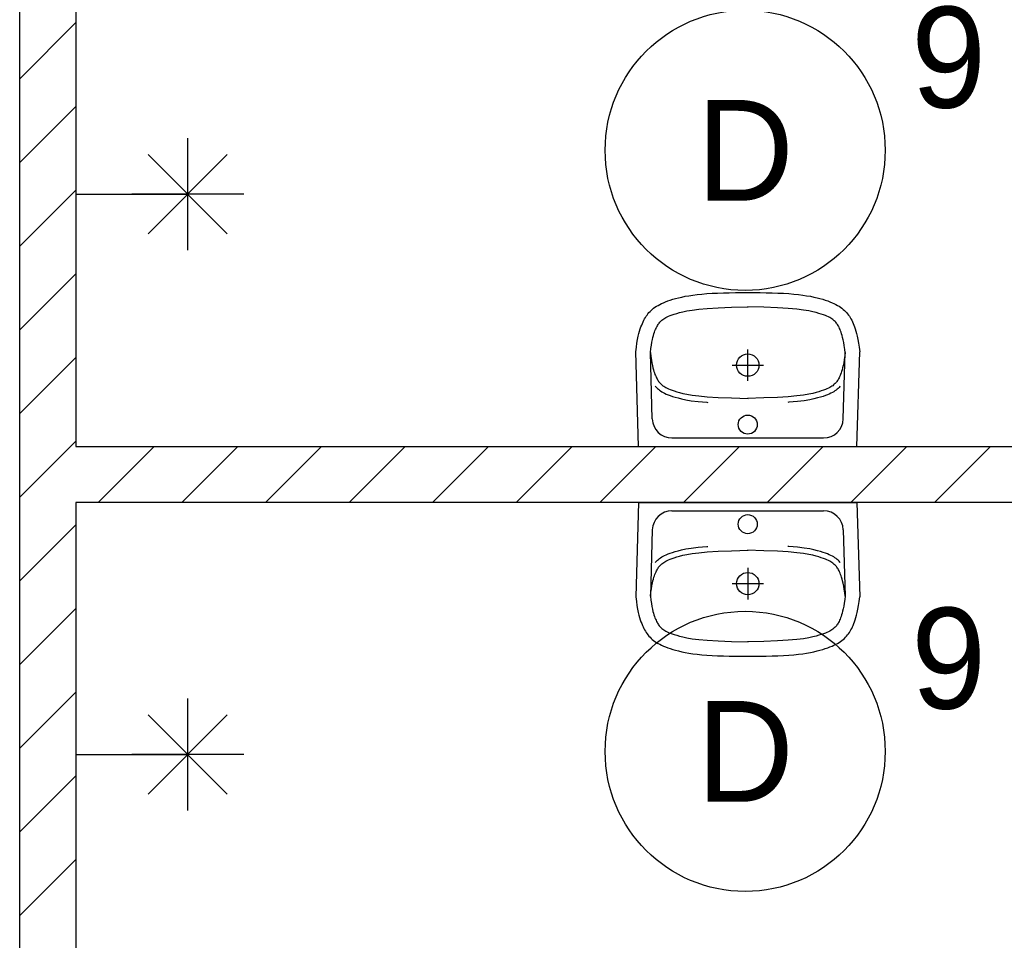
# Model space of a CAD drawing. Header units: millimetres. Extents: x -14827 to 65869, y -40284 to 56382.
# Tile 45 of 53: x 44213 to 45971, y 43029 to 44671. Entities that reach past the tile are written whole.
import ezdxf
from ezdxf.enums import TextEntityAlignment as Align

# ---------------------------------------------------------------- set-up
doc = ezdxf.new("R2010")
doc.units = ezdxf.units.MM
doc.header["$LTSCALE"] = 100
doc.layers.add('EL6311--', color=130, linetype='Continuous')
doc.layers.add('xref', color=9, linetype='Continuous')
doc.styles.add('BURO-018', font='BUROFONT', dxfattribs={"height": 180})

# ---------------------------------------------------------------- blocks, each defined once
blk = doc.blocks.new('1115B3A')
at = {"color": 0, "linetype": 'Continuous'}
blk.add_circle((0, 0), 2.5, dxfattribs=at)
at = {"color": 0, "linetype": 'Continuous', "style": 'BURO-018'}
for tag, p in [('E_GKAST', (0, 8)), ('E_GROEP', (0, 5)), ('E_SGROEP', (4.5, 5)), ('E_ARMCODE', (0, 0)), ('E_SLET', (4.5, -1))]:
    blk.add_attdef(tag, text='', height=1.8, dxfattribs=at).set_placement(p, align=Align.MIDDLE)

msp = doc.modelspace()

# ---------------------------------------------------------------- linework, layer by layer
at = {"layer": 'xref'}
for p, q in [((44212.6, 42810), (44212.6, 44910)), ((44312.6, 44810), (44312.6, 43910)), ((44212.6, 44566.1), (44312.6, 44666.1)), ((44212.6, 44416.7), (44312.6, 44516.7)), ((44512.6, 44260), (44512.6, 44460)), ((44583.3, 44289.3), (44441.9, 44430.7)), ((44583.3, 44430.7), (44441.9, 44289.3)), ((44212.6, 44267.4), (44312.6, 44367.4)), ((44312.6, 44360), (44512.6, 44360)), ((44612.6, 44360), (44412.6, 44360)), ((44212.6, 44118.1), (44312.6, 44218.1)), ((45414.6, 44180), (45422.3, 44181)), ((45422.3, 44181), (45430.6, 44181.8)), ((45430.6, 44181.8), (45439.4, 44182.5)), ((45439.4, 44182.5), (45448.9, 44183.1)), ((45448.9, 44183.1), (45458.8, 44183.6)), ((45458.8, 44183.6), (45469.1, 44183.9)), ((45469.1, 44183.9), (45479.7, 44184.2)), ((45479.7, 44184.2), (45490.5, 44184.3)), ((45490.5, 44184.3), (45501.6, 44184.4)), ((45501.6, 44184.4), (45512.6, 44184.5)), ((45512.6, 44184.5), (45523.7, 44184.4)), ((45523.7, 44184.4), (45534.7, 44184.3)), ((45534.7, 44184.3), (45545.6, 44184.2)), ((45545.6, 44184.2), (45556.2, 44183.9)), ((45556.2, 44183.9), (45566.5, 44183.6)), ((45566.5, 44183.6), (45576.4, 44183.1)), ((45576.4, 44183.1), (45585.8, 44182.5)), ((45585.8, 44182.5), (45594.7, 44181.8)), ((45594.7, 44181.8), (45603, 44181)), ((45603, 44181), (45610.7, 44180)), ((45352.4, 44161.6), (45355.4, 44163.3)), ((45355.4, 44163.3), (45358.7, 44164.9)), ((45358.7, 44164.9), (45362.1, 44166.4)), ((45362.1, 44166.4), (45365.9, 44168)), ((45365.9, 44168), (45369.9, 44169.5)), ((45369.9, 44169.5), (45374.2, 44170.9)), ((45374.2, 44170.9), (45378.8, 44172.4)), ((45378.8, 44172.4), (45383.7, 44173.8)), ((45383.7, 44173.8), (45389, 44175.2)), ((45389, 44175.2), (45394.7, 44176.5)), ((45394.7, 44176.5), (45400.9, 44177.8)), ((45400.9, 44177.8), (45407.5, 44178.9)), ((45407.5, 44178.9), (45414.6, 44180)), ((45610.7, 44180), (45617.8, 44178.9)), ((45617.8, 44178.9), (45624.4, 44177.8)), ((45624.4, 44177.8), (45630.6, 44176.5)), ((45630.6, 44176.5), (45636.3, 44175.2)), ((45636.3, 44175.2), (45641.6, 44173.8)), ((45641.6, 44173.8), (45646.5, 44172.4)), ((45646.5, 44172.4), (45651.1, 44170.9)), ((45651.1, 44170.9), (45655.4, 44169.5)), ((45655.4, 44169.5), (45659.4, 44168)), ((45659.4, 44168), (45663.1, 44166.4)), ((45663.1, 44166.4), (45666.6, 44164.9)), ((45666.6, 44164.9), (45669.9, 44163.3)), ((45669.9, 44163.3), (45672.9, 44161.6)), ((45332.8, 44144.4), (45334.5, 44146.5)), ((45334.5, 44146.5), (45336.2, 44148.6)), ((45336.2, 44148.6), (45338.1, 44150.6)), ((45338.1, 44150.6), (45340.1, 44152.6)), ((45340.1, 44152.6), (45342.2, 44154.5)), ((45342.2, 44154.5), (45344.5, 44156.4)), ((45344.5, 44156.4), (45347, 44158.2)), ((45347, 44158.2), (45349.6, 44159.9)), ((45349.6, 44159.9), (45352.4, 44161.6)), ((45377.4, 44144.5), (45381.3, 44145.8)), ((45381.3, 44145.8), (45385.7, 44147.2)), ((45385.7, 44147.2), (45390.8, 44148.7)), ((45390.8, 44148.7), (45396.6, 44150.2)), ((45396.6, 44150.2), (45403.9, 44151.7)), ((45403.9, 44151.7), (45413.1, 44153.2)), ((45413.1, 44153.2), (45425, 44154.7)), ((45425, 44154.7), (45440.3, 44156.1)), ((45440.3, 44156.1), (45459.7, 44157.3)), ((45459.7, 44157.3), (45483.7, 44158.3)), ((45483.7, 44158.3), (45513.1, 44159)), ((45541.6, 44158.3), (45512.2, 44159)), ((45565.6, 44157.3), (45541.6, 44158.3)), ((45584.9, 44156.1), (45565.6, 44157.3)), ((45600.3, 44154.7), (45584.9, 44156.1)), ((45612.2, 44153.2), (45600.3, 44154.7)), ((45621.4, 44151.7), (45612.2, 44153.2)), ((45628.6, 44150.2), (45621.4, 44151.7)), ((45634.5, 44148.7), (45628.6, 44150.2)), ((45639.5, 44147.2), (45634.5, 44148.7)), ((45644, 44145.8), (45639.5, 44147.2)), ((45647.8, 44144.5), (45644, 44145.8)), ((45672.9, 44161.6), (45675.7, 44159.9)), ((45675.7, 44159.9), (45678.3, 44158.2)), ((45678.3, 44158.2), (45680.8, 44156.4)), ((45680.8, 44156.4), (45683, 44154.5)), ((45683, 44154.5), (45685.2, 44152.6)), ((45685.2, 44152.6), (45687.2, 44150.6)), ((45687.2, 44150.6), (45689, 44148.6)), ((45689, 44148.6), (45690.8, 44146.5)), ((45690.8, 44146.5), (45692.5, 44144.4)), ((45323.2, 44126.3), (45324.4, 44129.4)), ((45324.4, 44129.4), (45325.7, 44132.2)), ((45325.7, 44132.2), (45327, 44134.9)), ((45327, 44134.9), (45328.4, 44137.5)), ((45328.4, 44137.5), (45329.8, 44139.9)), ((45329.8, 44139.9), (45331.3, 44142.2)), ((45331.3, 44142.2), (45332.8, 44144.4)), ((45352.5, 44127.3), (45353.5, 44128.7)), ((45353.5, 44128.7), (45354.5, 44130.1)), ((45354.5, 44130.1), (45355.6, 44131.4)), ((45355.6, 44131.4), (45356.8, 44132.7)), ((45356.8, 44132.7), (45358, 44133.9)), ((45358, 44133.9), (45359.4, 44135.1)), ((45359.4, 44135.1), (45360.9, 44136.3)), ((45360.9, 44136.3), (45362.5, 44137.4)), ((45362.5, 44137.4), (45364.3, 44138.6)), ((45364.3, 44138.6), (45366.3, 44139.7)), ((45366.3, 44139.7), (45368.6, 44140.9)), ((45368.6, 44140.9), (45371.1, 44142.1)), ((45371.1, 44142.1), (45374.1, 44143.3)), ((45374.1, 44143.3), (45377.4, 44144.5)), ((45651.2, 44143.3), (45647.8, 44144.5)), ((45654.1, 44142.1), (45651.2, 44143.3)), ((45656.7, 44140.9), (45654.1, 44142.1)), ((45658.9, 44139.7), (45656.7, 44140.9)), ((45660.9, 44138.6), (45658.9, 44139.7)), ((45662.7, 44137.4), (45660.9, 44138.6)), ((45664.4, 44136.3), (45662.7, 44137.4)), ((45665.9, 44135.1), (45664.4, 44136.3)), ((45667.2, 44133.9), (45665.9, 44135.1)), ((45668.5, 44132.7), (45667.2, 44133.9)), ((45669.7, 44131.4), (45668.5, 44132.7)), ((45670.8, 44130.1), (45669.7, 44131.4)), ((45671.8, 44128.7), (45670.8, 44130.1)), ((45672.8, 44127.3), (45671.8, 44128.7)), ((45692.5, 44144.4), (45694, 44142.2)), ((45694, 44142.2), (45695.5, 44139.9)), ((45695.5, 44139.9), (45696.9, 44137.5)), ((45696.9, 44137.5), (45698.3, 44134.9)), ((45698.3, 44134.9), (45699.6, 44132.2)), ((45699.6, 44132.2), (45700.9, 44129.4)), ((45700.9, 44129.4), (45702.1, 44126.3)), ((45317.1, 44106.4), (45318.3, 44111.3)), ((45318.3, 44111.3), (45319.5, 44115.7)), ((45319.5, 44115.7), (45320.7, 44119.6)), ((45320.7, 44119.6), (45321.9, 44123.1)), ((45321.9, 44123.1), (45323.2, 44126.3)), ((45344.2, 44107.9), (45345.1, 44110.9)), ((45345.1, 44110.9), (45346, 44113.6)), ((45346, 44113.6), (45346.9, 44116.1)), ((45346.9, 44116.1), (45347.9, 44118.4)), ((45347.9, 44118.4), (45348.8, 44120.4)), ((45348.8, 44120.4), (45349.7, 44122.4)), ((45349.7, 44122.4), (45350.6, 44124.1)), ((45350.6, 44124.1), (45351.5, 44125.7)), ((45351.5, 44125.7), (45352.5, 44127.3)), ((45673.8, 44125.7), (45672.8, 44127.3)), ((45674.7, 44124.1), (45673.8, 44125.7)), ((45675.6, 44122.4), (45674.7, 44124.1)), ((45676.5, 44120.4), (45675.6, 44122.4)), ((45677.4, 44118.4), (45676.5, 44120.4)), ((45678.3, 44116.1), (45677.4, 44118.4)), ((45679.2, 44113.6), (45678.3, 44116.1)), ((45680.2, 44110.9), (45679.2, 44113.6)), ((45681.1, 44107.9), (45680.2, 44110.9)), ((45702.1, 44126.3), (45703.4, 44123.1)), ((45703.4, 44123.1), (45704.6, 44119.6)), ((45704.6, 44119.6), (45705.8, 44115.7)), ((45705.8, 44115.7), (45707, 44111.3)), ((45707, 44111.3), (45708.2, 44106.4)), ((45313.7, 44086.9), (45314.8, 44094.3)), ((45314.8, 44094.3), (45315.9, 44100.7)), ((45315.9, 44100.7), (45317.1, 44106.4)), ((45340.5, 44090.5), (45341.4, 44095.8)), ((45341.4, 44095.8), (45342.3, 44100.5)), ((45342.3, 44100.5), (45343.2, 44104.4)), ((45343.2, 44104.4), (45344.2, 44107.9)), ((45682, 44104.3), (45681.1, 44107.9)), ((45683, 44100.2), (45682, 44104.3)), ((45683.9, 44095.4), (45683, 44100.2)), ((45684.9, 44089.7), (45683.9, 44095.4)), ((45708.2, 44106.4), (45709.4, 44100.7)), ((45709.4, 44100.7), (45710.5, 44094.3)), ((45710.5, 44094.3), (45711.6, 44086.9)), ((45312.6, 44078.4), (45313.7, 44086.9)), ((45317.6, 43910), (45312.6, 44078.4)), ((45338.7, 44077.3), (45339.6, 44084.4)), ((45342.2, 43959), (45338.7, 44077.3)), ((45338.7, 44077.3), (45339.6, 44070.2)), ((45339.6, 44084.4), (45340.5, 44090.5)), ((45512.6, 44027), (45512.6, 44083)), ((45683.1, 43959), (45686.6, 44077.2)), ((45685.9, 44083.1), (45684.9, 44089.7)), ((45686.6, 44077.2), (45685.9, 44083.1)), ((45686.6, 44077.4), (45685.9, 44071.5)), ((45707.6, 43910), (45712.6, 44078.4)), ((45711.6, 44086.9), (45712.6, 44078.4)), ((44212.6, 43968.7), (44312.6, 44068.7)), ((45339.6, 44070.2), (45340.5, 44064.1)), ((45340.5, 44064.1), (45341.4, 44058.8)), ((45341.4, 44058.8), (45342.3, 44054.1)), ((45683.9, 44059.2), (45683, 44054.4)), ((45684.9, 44064.9), (45683.9, 44059.2)), ((45685.9, 44071.5), (45684.9, 44064.9)), ((45342.3, 44054.1), (45343.2, 44050.2)), ((45343.2, 44050.2), (45344.2, 44046.7)), ((45344.2, 44046.7), (45345.1, 44043.7)), ((45345.1, 44043.7), (45346, 44041)), ((45346, 44041), (45346.9, 44038.5)), ((45484.6, 44055), (45540.6, 44055)), ((45679.2, 44041), (45678.3, 44038.5)), ((45680.2, 44043.7), (45679.2, 44041)), ((45681.1, 44046.7), (45680.2, 44043.7)), ((45682, 44050.3), (45681.1, 44046.7)), ((45683, 44054.4), (45682, 44050.3)), ((45346.9, 44038.5), (45347.9, 44036.2)), ((45347.9, 44036.2), (45348.8, 44034.2)), ((45348.8, 44034.2), (45349.7, 44032.2)), ((45349.7, 44032.2), (45350.6, 44030.5)), ((45350.6, 44030.5), (45351.5, 44028.9)), ((45351.5, 44028.9), (45352.5, 44027.3)), ((45352.5, 44027.3), (45353.5, 44025.9)), ((45353.5, 44025.9), (45354.5, 44024.5)), ((45354.5, 44024.5), (45355.6, 44023.2)), ((45355.6, 44023.2), (45356.8, 44021.9)), ((45669.7, 44023.2), (45668.5, 44021.9)), ((45670.8, 44024.5), (45669.7, 44023.2)), ((45671.8, 44025.9), (45670.8, 44024.5)), ((45672.8, 44027.3), (45671.8, 44025.9)), ((45673.8, 44028.9), (45672.8, 44027.3)), ((45674.7, 44030.5), (45673.8, 44028.9)), ((45675.6, 44032.2), (45674.7, 44030.5)), ((45676.5, 44034.2), (45675.6, 44032.2)), ((45677.4, 44036.2), (45676.5, 44034.2)), ((45678.3, 44038.5), (45677.4, 44036.2)), ((45347.4, 44017.4), (45348.1, 44016.6)), ((45348.1, 44016.6), (45349.6, 44015)), ((45349.6, 44015), (45351.2, 44013.3)), ((45351.2, 44013.3), (45353, 44011.8)), ((45353, 44011.8), (45354.9, 44010.3)), ((45354.9, 44010.3), (45357, 44008.9)), ((45356.8, 44021.9), (45358, 44020.7)), ((45357, 44008.9), (45359.2, 44007.5)), ((45358, 44020.7), (45359.4, 44019.5)), ((45359.2, 44007.5), (45361.6, 44006.1)), ((45359.4, 44019.5), (45360.9, 44018.3)), ((45360.9, 44018.3), (45362.5, 44017.2)), ((45361.6, 44006.1), (45364.2, 44004.7)), ((45362.5, 44017.2), (45364.3, 44016)), ((45364.2, 44004.7), (45367.1, 44003.4)), ((45364.3, 44016), (45366.3, 44014.9)), ((45366.3, 44014.9), (45368.6, 44013.7)), ((45368.6, 44013.7), (45371.1, 44012.5)), ((45371.1, 44012.5), (45374.1, 44011.3)), ((45374.1, 44011.3), (45377.4, 44010.1)), ((45377.4, 44010.1), (45381.3, 44008.8)), ((45381.3, 44008.8), (45385.7, 44007.4)), ((45385.7, 44007.4), (45390.8, 44005.9)), ((45390.8, 44005.9), (45396.6, 44004.4)), ((45634.5, 44005.9), (45628.6, 44004.4)), ((45639.5, 44007.4), (45634.5, 44005.9)), ((45644, 44008.8), (45639.5, 44007.4)), ((45647.8, 44010.1), (45644, 44008.8)), ((45651.2, 44011.3), (45647.8, 44010.1)), ((45654.1, 44012.5), (45651.2, 44011.3)), ((45656.7, 44013.7), (45654.1, 44012.5)), ((45658.9, 44014.9), (45656.7, 44013.7)), ((45661.1, 44004.7), (45658.1, 44003.4)), ((45660.9, 44016), (45658.9, 44014.9)), ((45662.7, 44017.2), (45660.9, 44016)), ((45663.7, 44006.1), (45661.1, 44004.7)), ((45664.4, 44018.3), (45662.7, 44017.2)), ((45666.1, 44007.5), (45663.7, 44006.1)), ((45665.9, 44019.5), (45664.4, 44018.3)), ((45667.2, 44020.7), (45665.9, 44019.5)), ((45668.3, 44008.9), (45666.1, 44007.5)), ((45668.5, 44021.9), (45667.2, 44020.7)), ((45670.3, 44010.3), (45668.3, 44008.9)), ((45672.3, 44011.8), (45670.3, 44010.3)), ((45674, 44013.3), (45672.3, 44011.8)), ((45675.7, 44015), (45674, 44013.3)), ((45677.2, 44016.6), (45675.7, 44015)), ((45677.8, 44017.4), (45677.2, 44016.6)), ((45367.1, 44003.4), (45370.4, 44002)), ((45370.4, 44002), (45374.1, 44000.6)), ((45374.1, 44000.6), (45378.2, 43999.2)), ((45378.2, 43999.2), (45382.9, 43997.8)), ((45382.9, 43997.8), (45388.2, 43996.3)), ((45388.2, 43996.3), (45394.3, 43994.7)), ((45394.3, 43994.7), (45402, 43993.1)), ((45396.6, 44004.4), (45403.9, 44002.9)), ((45402, 43993.1), (45411.7, 43991.5)), ((45403.9, 44002.9), (45413.1, 44001.4)), ((45411.7, 43991.5), (45424, 43989.9)), ((45413.1, 44001.4), (45425, 43999.9)), ((45424, 43989.9), (45439.6, 43988.6)), ((45425, 43999.9), (45440.3, 43998.5)), ((45439.6, 43988.6), (45441.2, 43988.5)), ((45440.3, 43998.5), (45459.7, 43997.3)), ((45459.7, 43997.3), (45483.7, 43996.3)), ((45483.7, 43996.3), (45513.1, 43995.6)), ((45541.6, 43996.3), (45512.2, 43995.6)), ((45565.6, 43997.3), (45541.6, 43996.3)), ((45584.9, 43998.5), (45565.6, 43997.3)), ((45585.7, 43988.6), (45584, 43988.5)), ((45600.3, 43999.9), (45584.9, 43998.5)), ((45601.3, 43989.9), (45585.7, 43988.6)), ((45612.2, 44001.4), (45600.3, 43999.9)), ((45613.6, 43991.5), (45601.3, 43989.9)), ((45621.4, 44002.9), (45612.2, 44001.4)), ((45623.3, 43993.1), (45613.6, 43991.5)), ((45628.6, 44004.4), (45621.4, 44002.9)), ((45630.9, 43994.7), (45623.3, 43993.1)), ((45637.1, 43996.3), (45630.9, 43994.7)), ((45642.4, 43997.8), (45637.1, 43996.3)), ((45647, 43999.2), (45642.4, 43997.8)), ((45651.2, 44000.6), (45647, 43999.2)), ((45654.9, 44002), (45651.2, 44000.6)), ((45658.1, 44003.4), (45654.9, 44002)), ((44212.6, 43819.4), (44312.6, 43919.4)), ((45377.2, 43925), (45648.1, 43925)), ((44312.6, 43910), (46712.6, 43910)), ((44352.6, 43810), (44452.6, 43910)), ((44502, 43810), (44602, 43910)), ((44651.3, 43810), (44751.3, 43910)), ((44800.7, 43810), (44900.7, 43910)), ((44950, 43810), (45050, 43910)), ((45099.3, 43810), (45199.3, 43910)), ((45248.7, 43810), (45348.7, 43910)), ((45317.6, 43910), (45707.6, 43910)), ((45398, 43810), (45498, 43910)), ((45547.4, 43810), (45647.4, 43910)), ((45696.7, 43810), (45796.7, 43910)), ((45846, 43810), (45946, 43910)), ((46712.6, 43810), (44312.6, 43810)), ((44312.6, 43810), (44312.6, 42910)), ((45317.6, 43810), (45312.6, 43641.6)), ((45317.6, 43810), (45707.6, 43810)), ((45377.2, 43795), (45648.1, 43795)), ((45707.6, 43810), (45712.6, 43641.6)), ((44212.6, 43670), (44312.6, 43770)), ((45342.2, 43761.1), (45338.7, 43642.7)), ((45683.1, 43761.1), (45686.6, 43642.8)), ((45382.9, 43722.2), (45388.2, 43723.7)), ((45388.2, 43723.7), (45394.3, 43725.3)), ((45394.3, 43725.3), (45402, 43727)), ((45402, 43727), (45411.7, 43728.6)), ((45411.7, 43728.6), (45424, 43730.1)), ((45424, 43730.1), (45439.6, 43731.5)), ((45439.6, 43731.5), (45441.2, 43731.6)), ((45459.7, 43722.7), (45483.7, 43723.7)), ((45483.7, 43723.7), (45513.1, 43724.5)), ((45541.6, 43723.7), (45512.2, 43724.5)), ((45565.6, 43722.7), (45541.6, 43723.7)), ((45585.7, 43731.5), (45584, 43731.6)), ((45601.3, 43730.1), (45585.7, 43731.5)), ((45613.6, 43728.6), (45601.3, 43730.1)), ((45623.3, 43727), (45613.6, 43728.6)), ((45630.9, 43725.3), (45623.3, 43727)), ((45637.1, 43723.7), (45630.9, 43725.3)), ((45642.4, 43722.2), (45637.1, 43723.7)), ((45349.6, 43705.1), (45351.2, 43706.7)), ((45351.2, 43706.7), (45353, 43708.2)), ((45353, 43708.2), (45354.9, 43709.7)), ((45354.9, 43709.7), (45357, 43711.2)), ((45357, 43711.2), (45359.2, 43712.6)), ((45359.2, 43712.6), (45361.6, 43713.9)), ((45361.6, 43713.9), (45364.2, 43715.3)), ((45364.2, 43715.3), (45367.1, 43716.7)), ((45366.3, 43705.2), (45368.6, 43706.3)), ((45367.1, 43716.7), (45370.4, 43718)), ((45368.6, 43706.3), (45371.1, 43707.5)), ((45370.4, 43718), (45374.1, 43719.4)), ((45371.1, 43707.5), (45374.1, 43708.7)), ((45374.1, 43719.4), (45378.2, 43720.8)), ((45374.1, 43708.7), (45377.4, 43710)), ((45377.4, 43710), (45381.3, 43711.3)), ((45378.2, 43720.8), (45382.9, 43722.2)), ((45381.3, 43711.3), (45385.7, 43712.7)), ((45385.7, 43712.7), (45390.8, 43714.1)), ((45390.8, 43714.1), (45396.6, 43715.6)), ((45396.6, 43715.6), (45403.9, 43717.1)), ((45403.9, 43717.1), (45413.1, 43718.7)), ((45413.1, 43718.7), (45425, 43720.1)), ((45425, 43720.1), (45440.3, 43721.5)), ((45440.3, 43721.5), (45459.7, 43722.7)), ((45584.9, 43721.5), (45565.6, 43722.7)), ((45600.3, 43720.1), (45584.9, 43721.5)), ((45612.2, 43718.7), (45600.3, 43720.1)), ((45621.4, 43717.1), (45612.2, 43718.7)), ((45628.6, 43715.6), (45621.4, 43717.1)), ((45634.5, 43714.1), (45628.6, 43715.6)), ((45639.5, 43712.7), (45634.5, 43714.1)), ((45644, 43711.3), (45639.5, 43712.7)), ((45647, 43720.8), (45642.4, 43722.2)), ((45647.8, 43710), (45644, 43711.3)), ((45651.2, 43719.4), (45647, 43720.8)), ((45651.2, 43708.7), (45647.8, 43710)), ((45654.9, 43718), (45651.2, 43719.4)), ((45654.1, 43707.5), (45651.2, 43708.7)), ((45656.7, 43706.3), (45654.1, 43707.5)), ((45658.1, 43716.7), (45654.9, 43718)), ((45658.9, 43705.2), (45656.7, 43706.3)), ((45661.1, 43715.3), (45658.1, 43716.7)), ((45663.7, 43713.9), (45661.1, 43715.3)), ((45666.1, 43712.6), (45663.7, 43713.9)), ((45668.3, 43711.2), (45666.1, 43712.6)), ((45670.3, 43709.7), (45668.3, 43711.2)), ((45672.3, 43708.2), (45670.3, 43709.7)), ((45674, 43706.7), (45672.3, 43708.2)), ((45675.7, 43705.1), (45674, 43706.7)), ((45347.4, 43702.7), (45348.1, 43703.4)), ((45348.1, 43703.4), (45349.6, 43705.1)), ((45349.7, 43687.8), (45350.6, 43689.5)), ((45350.6, 43689.5), (45351.5, 43691.2)), ((45351.5, 43691.2), (45352.5, 43692.7)), ((45352.5, 43692.7), (45353.5, 43694.2)), ((45353.5, 43694.2), (45354.5, 43695.5)), ((45354.5, 43695.5), (45355.6, 43696.8)), ((45355.6, 43696.8), (45356.8, 43698.1)), ((45356.8, 43698.1), (45358, 43699.3)), ((45358, 43699.3), (45359.4, 43700.5)), ((45359.4, 43700.5), (45360.9, 43701.7)), ((45360.9, 43701.7), (45362.5, 43702.9)), ((45362.5, 43702.9), (45364.3, 43704)), ((45364.3, 43704), (45366.3, 43705.2)), ((45512.6, 43693), (45512.6, 43637)), ((45660.9, 43704), (45658.9, 43705.2)), ((45662.7, 43702.9), (45660.9, 43704)), ((45664.4, 43701.7), (45662.7, 43702.9)), ((45665.9, 43700.5), (45664.4, 43701.7)), ((45667.2, 43699.3), (45665.9, 43700.5)), ((45668.5, 43698.1), (45667.2, 43699.3)), ((45669.7, 43696.8), (45668.5, 43698.1)), ((45670.8, 43695.5), (45669.7, 43696.8)), ((45671.8, 43694.2), (45670.8, 43695.5)), ((45672.8, 43692.7), (45671.8, 43694.2)), ((45673.8, 43691.2), (45672.8, 43692.7)), ((45674.7, 43689.5), (45673.8, 43691.2)), ((45675.6, 43687.8), (45674.7, 43689.5)), ((45677.2, 43703.4), (45675.7, 43705.1)), ((45677.8, 43702.7), (45677.2, 43703.4)), ((45343.2, 43669.9), (45344.2, 43673.3)), ((45344.2, 43673.3), (45345.1, 43676.4)), ((45345.1, 43676.4), (45346, 43679.1)), ((45346, 43679.1), (45346.9, 43681.5)), ((45346.9, 43681.5), (45347.9, 43683.8)), ((45347.9, 43683.8), (45348.8, 43685.9)), ((45348.8, 43685.9), (45349.7, 43687.8)), ((45676.5, 43685.9), (45675.6, 43687.8)), ((45677.4, 43683.8), (45676.5, 43685.9)), ((45678.3, 43681.5), (45677.4, 43683.8)), ((45679.2, 43679.1), (45678.3, 43681.5)), ((45680.2, 43676.4), (45679.2, 43679.1)), ((45681.1, 43673.3), (45680.2, 43676.4)), ((45682, 43669.8), (45681.1, 43673.3)), ((45339.6, 43649.8), (45340.5, 43656)), ((45340.5, 43656), (45341.4, 43661.3)), ((45341.4, 43661.3), (45342.3, 43665.9)), ((45342.3, 43665.9), (45343.2, 43669.9)), ((45484.6, 43665), (45540.6, 43665)), ((45683, 43665.7), (45682, 43669.8)), ((45683.9, 43660.8), (45683, 43665.7)), ((45684.9, 43655.2), (45683.9, 43660.8)), ((45685.9, 43648.6), (45684.9, 43655.2)), ((45312.6, 43641.6), (45313.7, 43633.2)), ((45338.7, 43642.7), (45339.6, 43649.8)), ((45338.7, 43642.7), (45339.6, 43635.7)), ((45339.6, 43635.7), (45340.5, 43629.5)), ((45685.9, 43636.9), (45684.9, 43630.3)), ((45686.6, 43642.6), (45685.9, 43648.6)), ((45686.6, 43642.8), (45685.9, 43636.9)), ((45711.6, 43633.2), (45712.6, 43641.6)), ((44212.6, 43520.7), (44312.6, 43620.7)), ((45313.7, 43633.2), (45314.8, 43625.8)), ((45314.8, 43625.8), (45315.9, 43619.3)), ((45315.9, 43619.3), (45317.1, 43613.7)), ((45340.5, 43629.5), (45341.4, 43624.2)), ((45341.4, 43624.2), (45342.3, 43619.6)), ((45342.3, 43619.6), (45343.2, 43615.6)), ((45683, 43619.8), (45682, 43615.7)), ((45683.9, 43624.6), (45683, 43619.8)), ((45684.9, 43630.3), (45683.9, 43624.6)), ((45708.2, 43613.7), (45709.4, 43619.3)), ((45709.4, 43619.3), (45710.5, 43625.8)), ((45710.5, 43625.8), (45711.6, 43633.2)), ((45317.1, 43613.7), (45318.3, 43608.7)), ((45318.3, 43608.7), (45319.5, 43604.4)), ((45319.5, 43604.4), (45320.7, 43600.5)), ((45320.7, 43600.5), (45321.9, 43597)), ((45343.2, 43615.6), (45344.2, 43612.1)), ((45344.2, 43612.1), (45345.1, 43609.1)), ((45345.1, 43609.1), (45346, 43606.4)), ((45346, 43606.4), (45346.9, 43603.9)), ((45346.9, 43603.9), (45347.9, 43601.7)), ((45347.9, 43601.7), (45348.8, 43599.6)), ((45677.4, 43601.7), (45676.5, 43599.6)), ((45678.3, 43603.9), (45677.4, 43601.7)), ((45679.2, 43606.4), (45678.3, 43603.9)), ((45680.2, 43609.1), (45679.2, 43606.4)), ((45681.1, 43612.2), (45680.2, 43609.1)), ((45682, 43615.7), (45681.1, 43612.2)), ((45703.4, 43597), (45704.6, 43600.5)), ((45704.6, 43600.5), (45705.8, 43604.4)), ((45705.8, 43604.4), (45707, 43608.7)), ((45707, 43608.7), (45708.2, 43613.7)), ((45321.9, 43597), (45323.2, 43593.7)), ((45323.2, 43593.7), (45324.4, 43590.6)), ((45324.4, 43590.6), (45325.7, 43587.8)), ((45325.7, 43587.8), (45327, 43585.1)), ((45327, 43585.1), (45328.4, 43582.6)), ((45328.4, 43582.6), (45329.8, 43580.2)), ((45348.8, 43599.6), (45349.7, 43597.7)), ((45349.7, 43597.7), (45350.6, 43595.9)), ((45350.6, 43595.9), (45351.5, 43594.3)), ((45351.5, 43594.3), (45352.5, 43592.8)), ((45352.5, 43592.8), (45353.5, 43591.3)), ((45353.5, 43591.3), (45354.5, 43589.9)), ((45354.5, 43589.9), (45355.6, 43588.6)), ((45355.6, 43588.6), (45356.8, 43587.4)), ((45356.8, 43587.4), (45358, 43586.1)), ((45358, 43586.1), (45359.4, 43584.9)), ((45359.4, 43584.9), (45360.9, 43583.8)), ((45360.9, 43583.8), (45362.5, 43582.6)), ((45362.5, 43582.6), (45364.3, 43581.5)), ((45662.7, 43582.6), (45660.9, 43581.5)), ((45664.4, 43583.8), (45662.7, 43582.6)), ((45665.9, 43584.9), (45664.4, 43583.8)), ((45667.2, 43586.1), (45665.9, 43584.9)), ((45668.5, 43587.4), (45667.2, 43586.1)), ((45669.7, 43588.6), (45668.5, 43587.4)), ((45670.8, 43589.9), (45669.7, 43588.6)), ((45671.8, 43591.3), (45670.8, 43589.9)), ((45672.8, 43592.8), (45671.8, 43591.3)), ((45673.8, 43594.3), (45672.8, 43592.8)), ((45674.7, 43595.9), (45673.8, 43594.3)), ((45675.6, 43597.7), (45674.7, 43595.9)), ((45676.5, 43599.6), (45675.6, 43597.7)), ((45695.5, 43580.2), (45696.9, 43582.6)), ((45696.9, 43582.6), (45698.3, 43585.1)), ((45698.3, 43585.1), (45699.6, 43587.8)), ((45699.6, 43587.8), (45700.9, 43590.6)), ((45700.9, 43590.6), (45702.1, 43593.7)), ((45702.1, 43593.7), (45703.4, 43597)), ((45329.8, 43580.2), (45331.3, 43577.9)), ((45331.3, 43577.9), (45332.8, 43575.7)), ((45332.8, 43575.7), (45334.5, 43573.5)), ((45334.5, 43573.5), (45336.2, 43571.4)), ((45336.2, 43571.4), (45338.1, 43569.4)), ((45338.1, 43569.4), (45340.1, 43567.4)), ((45340.1, 43567.4), (45342.2, 43565.5)), ((45342.2, 43565.5), (45344.5, 43563.7)), ((45364.3, 43581.5), (45366.3, 43580.3)), ((45366.3, 43580.3), (45368.6, 43579.1)), ((45368.6, 43579.1), (45371.1, 43578)), ((45371.1, 43578), (45374.1, 43576.8)), ((45374.1, 43576.8), (45377.4, 43575.5)), ((45377.4, 43575.5), (45381.3, 43574.2)), ((45381.3, 43574.2), (45385.7, 43572.8)), ((45385.7, 43572.8), (45390.8, 43571.4)), ((45390.8, 43571.4), (45396.6, 43569.9)), ((45396.6, 43569.9), (45403.9, 43568.3)), ((45403.9, 43568.3), (45413.1, 43566.8)), ((45413.1, 43566.8), (45425, 43565.3)), ((45425, 43565.3), (45440.3, 43564)), ((45600.3, 43565.3), (45584.9, 43564)), ((45612.2, 43566.8), (45600.3, 43565.3)), ((45621.4, 43568.3), (45612.2, 43566.8)), ((45628.6, 43569.9), (45621.4, 43568.3)), ((45634.5, 43571.4), (45628.6, 43569.9)), ((45639.5, 43572.8), (45634.5, 43571.4)), ((45644, 43574.2), (45639.5, 43572.8)), ((45647.8, 43575.5), (45644, 43574.2)), ((45651.2, 43576.8), (45647.8, 43575.5)), ((45654.1, 43578), (45651.2, 43576.8)), ((45656.7, 43579.1), (45654.1, 43578)), ((45658.9, 43580.3), (45656.7, 43579.1)), ((45660.9, 43581.5), (45658.9, 43580.3)), ((45680.8, 43563.7), (45683, 43565.5)), ((45683, 43565.5), (45685.2, 43567.4)), ((45685.2, 43567.4), (45687.2, 43569.4)), ((45687.2, 43569.4), (45689, 43571.4)), ((45689, 43571.4), (45690.8, 43573.5)), ((45690.8, 43573.5), (45692.5, 43575.7)), ((45692.5, 43575.7), (45694, 43577.9)), ((45694, 43577.9), (45695.5, 43580.2)), ((45344.5, 43563.7), (45347, 43561.9)), ((45347, 43561.9), (45349.6, 43560.1)), ((45349.6, 43560.1), (45352.4, 43558.4)), ((45352.4, 43558.4), (45355.4, 43556.8)), ((45355.4, 43556.8), (45358.7, 43555.2)), ((45358.7, 43555.2), (45362.1, 43553.6)), ((45362.1, 43553.6), (45365.9, 43552.1)), ((45365.9, 43552.1), (45369.9, 43550.6)), ((45369.9, 43550.6), (45374.2, 43549.1)), ((45374.2, 43549.1), (45378.8, 43547.7)), ((45378.8, 43547.7), (45383.7, 43546.2)), ((45440.3, 43564), (45459.7, 43562.8)), ((45459.7, 43562.8), (45483.7, 43561.8)), ((45483.7, 43561.8), (45513.1, 43561)), ((45541.6, 43561.8), (45512.2, 43561)), ((45565.6, 43562.8), (45541.6, 43561.8)), ((45584.9, 43564), (45565.6, 43562.8)), ((45641.6, 43546.2), (45646.5, 43547.7)), ((45646.5, 43547.7), (45651.1, 43549.1)), ((45651.1, 43549.1), (45655.4, 43550.6)), ((45655.4, 43550.6), (45659.4, 43552.1)), ((45659.4, 43552.1), (45663.1, 43553.6)), ((45663.1, 43553.6), (45666.6, 43555.2)), ((45666.6, 43555.2), (45669.9, 43556.8)), ((45669.9, 43556.8), (45672.9, 43558.4)), ((45672.9, 43558.4), (45675.7, 43560.1)), ((45675.7, 43560.1), (45678.3, 43561.9)), ((45678.3, 43561.9), (45680.8, 43563.7)), ((45383.7, 43546.2), (45389, 43544.9)), ((45389, 43544.9), (45394.7, 43543.5)), ((45394.7, 43543.5), (45400.9, 43542.3)), ((45400.9, 43542.3), (45407.5, 43541.1)), ((45407.5, 43541.1), (45414.6, 43540)), ((45414.6, 43540), (45422.3, 43539)), ((45422.3, 43539), (45430.6, 43538.2)), ((45430.6, 43538.2), (45439.4, 43537.5)), ((45439.4, 43537.5), (45448.9, 43536.9)), ((45448.9, 43536.9), (45458.8, 43536.5)), ((45458.8, 43536.5), (45469.1, 43536.1)), ((45469.1, 43536.1), (45479.7, 43535.9)), ((45479.7, 43535.9), (45490.5, 43535.7)), ((45490.5, 43535.7), (45501.6, 43535.6)), ((45501.6, 43535.6), (45512.6, 43535.6)), ((45512.6, 43535.6), (45523.7, 43535.6)), ((45523.7, 43535.6), (45534.7, 43535.7)), ((45534.7, 43535.7), (45545.6, 43535.9)), ((45545.6, 43535.9), (45556.2, 43536.1)), ((45556.2, 43536.1), (45566.5, 43536.5)), ((45566.5, 43536.5), (45576.4, 43536.9)), ((45576.4, 43536.9), (45585.8, 43537.5)), ((45585.8, 43537.5), (45594.7, 43538.2)), ((45594.7, 43538.2), (45603, 43539)), ((45603, 43539), (45610.7, 43540)), ((45610.7, 43540), (45617.8, 43541.1)), ((45617.8, 43541.1), (45624.4, 43542.3)), ((45624.4, 43542.3), (45630.6, 43543.5)), ((45630.6, 43543.5), (45636.3, 43544.9)), ((45636.3, 43544.9), (45641.6, 43546.2)), ((44212.6, 43371.3), (44312.6, 43471.3)), ((44512.6, 43260), (44512.6, 43460)), ((44583.3, 43430.7), (44441.9, 43289.3)), ((44583.3, 43289.3), (44441.9, 43430.7)), ((44312.6, 43360), (44512.6, 43360)), ((44612.6, 43360), (44412.6, 43360)), ((44212.6, 43222), (44312.6, 43322)), ((44212.6, 43072.7), (44312.6, 43172.7))]:
    msp.add_line(p, q, dxfattribs=at)
for centre, radius in [((45512.6, 44055), 20), ((45512.6, 43948.8), 17), ((45512.6, 43771.2), 17), ((45512.6, 43665), 20)]:
    msp.add_circle(centre, radius, dxfattribs=at)
for centre, start, end in [((45377.2, 43960), 181.7009, 270), ((45648.1, 43960), 270, 358.2991), ((45377.2, 43760), 90, 178.2991), ((45648.1, 43760), 1.7009, 90)]:
    msp.add_arc(centre, 35, start, end, dxfattribs=at)

# ---------------------------------------------------------------- block references
at = {"layer": 'EL6311--'}
ref = msp.add_blockref('1115B3A', (45508, 44438.3), dxfattribs=dict(at, xscale=100, yscale=100, zscale=100))
ref.add_attrib('E_ARMCODE', 'D', dxfattribs={"layer": '0', "color": 7, "linetype": 'Continuous', "height": 180, "style": 'BURO-018'}).set_placement((45508, 44438.3), align=Align.MIDDLE)
ref.add_attrib('E_GROEP', '9', dxfattribs={"layer": '0', "color": 7, "linetype": 'Continuous', "height": 180, "style": 'BURO-018'}).set_placement((45871.3, 44604.5), align=Align.MIDDLE)
ref = msp.add_blockref('1115B3A', (45508, 43365.7), dxfattribs=dict(at, xscale=100, yscale=100, zscale=100))
ref.add_attrib('E_ARMCODE', 'D', dxfattribs={"layer": '0', "color": 7, "linetype": 'Continuous', "height": 180, "style": 'BURO-018'}).set_placement((45508, 43365.7), align=Align.MIDDLE)
ref.add_attrib('E_GROEP', '9', dxfattribs={"layer": '0', "color": 7, "linetype": 'Continuous', "height": 180, "style": 'BURO-018'}).set_placement((45871.3, 43532), align=Align.MIDDLE)

doc.saveas('drawing.dxf')
